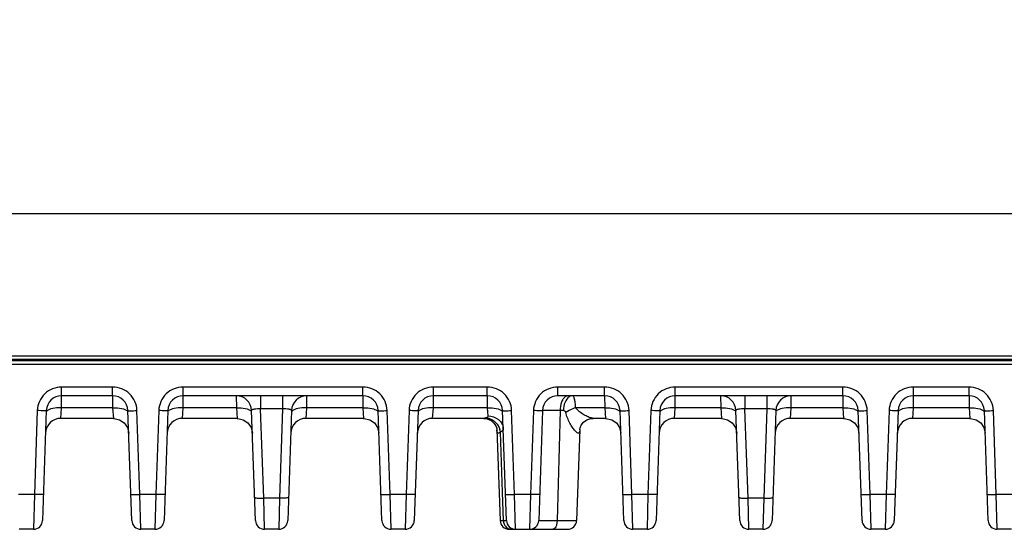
# Model space of a CAD drawing. Header units: inches. Extents: x 0 to 34, y 0 to 22.
# Tile 89 of 137: x 16.9 to 21.2, y 8.5 to 10.7. Entities that reach past the tile are written whole.
import ezdxf

# ---------------------------------------------------------------- set-up
doc = ezdxf.new("R2010")
doc.units = ezdxf.units.IN
doc.header["$LTSCALE"] = 1.87
doc.header["$MEASUREMENT"] = 0
doc.layers.get('0').update_dxf_attribs({"linetype": 'CONTINUOUS'})
doc.layers.add('DIMENSIONS', color=7, linetype='CONTINUOUS')
doc.styles.get("Standard").update_dxf_attribs({"font": 'txt', "width": 0.8})
doc.dimstyles.new('DIMSTYLE_1', dxfattribs={"dimtxt": 0.125, "dimasz": 0.18, "dimexe": 0.125, "dimexo": 0.0625, "dimgap": 0.0625, "dimtad": 0, "dimtih": 1, "dimtoh": 1, "dimzin": 4, "dimdsep": 46, "dimtxsty": 'STANDARD', "dimblk": '_FILLED', "dimblk1": '_FILLED', "dimblk2": '_FILLED', "dimcen": 0.09, "dimadec": 0, "dimazin": 0, "dimtp": 0.001, "dimtm": 0.001, "dimtfac": 1, "dimtofl": 0, "dimtmove": 0, "dimatfit": 3, "dimldrblk": '_FILLED', "dimfxl": 1, "dimtolj": 1, "dimtzin": 4, "dimarcsym": 0})

# ---------------------------------------------------------------- blocks, each defined once
blk = doc.blocks.new('_FILLED')
at = {"color": 0, "linetype": 'BYBLOCK'}
blk.add_solid([(0, 0), (-1, 0.174), (-1, -0.174)], dxfattribs=at)
blk = doc.blocks.new('*D24')
at = {"layer": 'DIMENSIONS', "color": 2, "linetype": 'CONTINUOUS'}
for p, q in [((14.9047, 13.2296), (26.1008, 13.2296)), ((25.9758, 13.2296), (25.9758, 10.9679)), ((25.9758, 8.4562), (25.9758, 10.7179)), ((24.4064, 8.4562), (26.1008, 8.4562))]:
    blk.add_line(p, q, dxfattribs=at)
at = {"layer": 'DIMENSIONS', "color": 2, "linetype": 'CONTINUOUS', "xscale": 0.18, "yscale": 0.18, "zscale": 0.18}
for p, rotation in [((25.9758, 13.2296), 90), ((25.9758, 8.4562), 270)]:
    blk.add_blockref('_FILLED', p, dxfattribs=dict(at, rotation=rotation))
at = {"layer": 'DIMENSIONS', "color": 2, "linetype": 'CONTINUOUS', "insert": (25.9758, 10.9054), "char_height": 0.125, "width": 1.225, "attachment_point": 2, "line_spacing_factor": 0.9}
blk.add_mtext('4.77{\\Ftxt.shx;\\W1.000000;\\H0.125000; }[121.2]', dxfattribs=at)

msp = doc.modelspace()

# ---------------------------------------------------------------- linework, layer by layer
at = {"color": 7, "linetype": 'CONTINUOUS'}
for p, q in [((24.3758, 9.8291), (15.5539, 9.8291)), ((24.3292, 9.19), (15.2199, 9.19)), ((24.45, 9.195), (15.5527, 9.195)), ((24.365, 9.2098), (15.5537, 9.2098)), ((12.6877, 9.1754), (24.4656, 9.1754)), ((17.3104, 9.0756), (17.0886, 9.0756)), ((17.0886, 9.0377), (17.0886, 9.0756)), ((17.3104, 9.0377), (17.3104, 9.0756)), ((18.4006, 9.0756), (17.6181, 9.0756)), ((17.6181, 9.0377), (17.6181, 9.0756)), ((18.4006, 9.0377), (18.4006, 9.0756)), ((18.9427, 9.0756), (18.7082, 9.0756)), ((18.7082, 9.0377), (18.7082, 9.0756)), ((18.9427, 9.0377), (18.9427, 9.0756)), ((19.4543, 9.0756), (19.2504, 9.0756)), ((19.2504, 9.0377), (19.2504, 9.0756)), ((19.4543, 9.0377), (19.4543, 9.0756)), ((20.492, 9.0756), (19.7619, 9.0756)), ((19.7619, 9.0377), (19.7619, 9.0756)), ((20.492, 9.0377), (20.492, 9.0756)), ((21.0416, 9.0756), (20.7997, 9.0756)), ((20.7997, 9.0377), (20.7997, 9.0756)), ((21.0416, 9.0377), (21.0416, 9.0756)), ((17.0883, 8.9849), (17.0886, 9.0377)), ((17.3104, 9.0377), (17.0885, 9.0377)), ((17.3104, 9.0377), (17.3107, 8.9849)), ((17.6178, 8.9849), (17.6181, 9.0377)), ((18.4006, 9.0377), (17.6181, 9.0377)), ((17.8494, 9.0377), (17.8497, 8.9849)), ((17.9552, 9.0377), (17.9552, 8.98)), ((18.0512, 9.0377), (18.0512, 8.98)), ((18.1568, 8.9849), (18.1571, 9.0377)), ((18.4006, 9.0377), (18.4008, 8.9849)), ((18.708, 8.9849), (18.7082, 9.0377)), ((18.9427, 9.0377), (18.7082, 9.0377)), ((18.9427, 9.0377), (18.943, 8.9849)), ((19.4543, 9.0377), (19.2504, 9.0377)), ((19.4543, 9.0377), (19.4545, 8.9849)), ((19.7617, 8.9849), (19.7619, 9.0377)), ((20.492, 9.0377), (19.7619, 9.0377)), ((19.9594, 9.0377), (19.9597, 8.9849)), ((20.0652, 9.0377), (20.0652, 8.98)), ((20.1612, 9.0377), (20.1612, 8.98)), ((20.2668, 8.9849), (20.2671, 9.0377)), ((20.492, 9.0377), (20.4923, 8.9849)), ((20.7994, 8.9849), (20.7997, 9.0377)), ((21.0416, 9.0377), (20.7996, 9.0377)), ((21.0416, 9.0377), (21.0419, 8.9849)), ((16.9823, 8.9731), (16.9696, 8.6081)), ((17.0217, 8.9731), (17.0049, 8.4942)), ((17.0851, 8.9392), (17.0883, 8.9849)), ((17.3107, 8.9849), (17.0883, 8.9849)), ((17.3107, 8.9849), (17.3138, 8.9392)), ((17.394, 8.4942), (17.3773, 8.9731)), ((17.4294, 8.6081), (17.4166, 8.9731)), ((17.5118, 8.9731), (17.4991, 8.6081)), ((17.5512, 8.9731), (17.5345, 8.4942)), ((17.6146, 8.9392), (17.6178, 8.9849)), ((17.8497, 8.9849), (17.6178, 8.9849)), ((17.8497, 8.9849), (17.8528, 8.9392)), ((17.933, 8.4942), (17.9163, 8.9731)), ((18.0512, 8.98), (17.9552, 8.98)), ((17.9688, 8.5917), (17.9552, 8.98)), ((18.0512, 8.98), (18.0376, 8.5917)), ((18.0902, 8.9731), (18.0734, 8.4942)), ((18.1536, 8.9392), (18.1568, 8.9849)), ((18.4008, 8.9849), (18.1568, 8.9849)), ((18.4008, 8.9849), (18.404, 8.9392)), ((18.4842, 8.4942), (18.4675, 8.9731)), ((18.5195, 8.6081), (18.5068, 8.9731)), ((18.602, 8.9731), (18.5893, 8.6081)), ((18.6413, 8.9731), (18.6246, 8.4942)), ((18.7048, 8.9392), (18.708, 8.9849)), ((18.943, 8.9849), (18.708, 8.9849)), ((18.943, 8.9849), (18.9454, 8.9495)), ((19.0263, 8.4942), (19.0096, 8.9731)), ((19.0617, 8.6081), (19.0489, 8.9731)), ((19.1441, 8.9731), (19.1314, 8.6081)), ((19.1835, 8.9731), (19.1668, 8.4942)), ((19.2599, 8.9731), (19.2471, 8.4942)), ((19.2745, 8.9731), (19.2599, 8.9731)), ((19.4545, 8.9849), (19.3279, 8.9849)), ((19.4545, 8.9849), (19.4577, 8.9392)), ((19.5379, 8.4942), (19.5212, 8.9731)), ((19.5732, 8.6081), (19.5605, 8.9731)), ((19.6557, 8.9731), (19.643, 8.6081)), ((19.695, 8.9731), (19.6783, 8.4942)), ((19.7585, 8.9392), (19.7617, 8.9849)), ((19.9597, 8.9849), (19.7617, 8.9849)), ((19.9597, 8.9849), (19.9628, 8.9392)), ((20.043, 8.4942), (20.0263, 8.9731)), ((20.1612, 8.98), (20.0652, 8.98)), ((20.0788, 8.5917), (20.0652, 8.98)), ((20.1612, 8.98), (20.1476, 8.5917)), ((20.2002, 8.9731), (20.1834, 8.4942)), ((20.2636, 8.9392), (20.2668, 8.9849)), ((20.4923, 8.9849), (20.2668, 8.9849)), ((20.4923, 8.9849), (20.4954, 8.9392)), ((20.5756, 8.4942), (20.5589, 8.9731)), ((20.611, 8.6081), (20.5982, 8.9731)), ((20.6934, 8.9731), (20.6807, 8.6081)), ((20.7328, 8.9731), (20.716, 8.4942)), ((20.7962, 8.9392), (20.7994, 8.9849)), ((21.0419, 8.9849), (20.7994, 8.9849)), ((21.0419, 8.9849), (21.045, 8.9392)), ((21.1252, 8.4942), (21.1085, 8.9731)), ((21.1606, 8.6081), (21.1478, 8.9731)), ((17.3138, 8.9392), (17.0851, 8.9392)), ((17.8528, 8.9392), (17.6146, 8.9392)), ((18.404, 8.9392), (18.1536, 8.9392)), ((18.9266, 8.9392), (18.7048, 8.9392)), ((18.9266, 8.9392), (18.9422, 8.9371)), ((18.9422, 8.9371), (18.9593, 8.9294)), ((19.4577, 8.9392), (19.4042, 8.9392)), ((19.9628, 8.9392), (19.7585, 8.9392)), ((20.4954, 8.9392), (20.2636, 8.9392)), ((21.045, 8.9392), (20.7962, 8.9392)), ((18.9849, 8.89), (18.9988, 8.4942)), ((19.3459, 8.89), (19.3321, 8.4942)), ((19.346, 8.8903), (19.346, 8.8907)), ((19.346, 8.89), (19.346, 8.8903)), ((20.0242, 8.8991), (20.0297, 8.875)), ((19.0088, 8.6177), (19, 8.8793)), ((16.9696, 8.6081), (16.8999, 8.6081)), ((16.9696, 8.6081), (16.9656, 8.4562)), ((17.4991, 8.6081), (17.4294, 8.6081)), ((17.4334, 8.4562), (17.4294, 8.6081)), ((17.4991, 8.6081), (17.4951, 8.4562)), ((18.0376, 8.5917), (17.9688, 8.5917)), ((17.9723, 8.4562), (17.9688, 8.5917)), ((18.0376, 8.5917), (18.0341, 8.4562)), ((18.5893, 8.6081), (18.5195, 8.6081)), ((18.5235, 8.4562), (18.5195, 8.6081)), ((18.5893, 8.6081), (18.5853, 8.4562)), ((19.0129, 8.4942), (19.0088, 8.6177)), ((19.1314, 8.6081), (19.0617, 8.6081)), ((19.0657, 8.4562), (19.0617, 8.6081)), ((19.1314, 8.6081), (19.1274, 8.4562)), ((19.643, 8.6081), (19.5732, 8.6081)), ((19.5772, 8.4562), (19.5732, 8.6081)), ((19.643, 8.6081), (19.639, 8.4562)), ((20.1476, 8.5917), (20.0788, 8.5917)), ((20.0823, 8.4562), (20.0788, 8.5917)), ((20.1476, 8.5917), (20.1441, 8.4562)), ((20.6807, 8.6081), (20.611, 8.6081)), ((20.6149, 8.4562), (20.611, 8.6081)), ((20.6807, 8.6081), (20.6767, 8.4562)), ((21.2303, 8.6081), (21.1606, 8.6081)), ((21.1645, 8.4562), (21.1606, 8.6081)), ((18.9988, 8.4942), (19.0129, 8.4942)), ((19.0129, 8.4942), (19.0263, 8.4942)), ((19.2471, 8.4942), (19.3321, 8.4942)), ((16.9656, 8.4562), (16.9038, 8.4562)), ((17.4951, 8.4562), (17.4334, 8.4562)), ((18.0341, 8.4562), (17.9723, 8.4562)), ((18.5853, 8.4562), (18.5235, 8.4562)), ((19.0382, 8.4562), (19.2928, 8.4562)), ((19.639, 8.4562), (19.5772, 8.4562)), ((20.1441, 8.4562), (20.0823, 8.4562)), ((20.6767, 8.4562), (20.6149, 8.4562)), ((21.2263, 8.4562), (21.1645, 8.4562))]:
    msp.add_line(p, q, dxfattribs=at)
for points in [[(17.3138, 8.9392), (17.317, 8.9392), (17.341, 8.9335), (17.3613, 8.9195), (17.3752, 8.8991), (17.3807, 8.875)], [(17.8528, 8.9392), (17.856, 8.9392), (17.88, 8.9335), (17.9003, 8.9195), (17.9142, 8.8991), (17.9197, 8.875)], [(18.404, 8.9392), (18.4072, 8.9392), (18.4312, 8.9335), (18.4515, 8.9195), (18.4653, 8.8991), (18.4709, 8.875)], [(18.9266, 8.9392), (18.9419, 8.9372), (18.942, 8.9372)], [(18.9593, 8.9294), (18.9721, 8.9183), (18.9801, 8.9063), (18.9839, 8.896), (18.9843, 8.8943)], [(19.3475, 8.8979), (19.3525, 8.9095), (19.3623, 8.9221), (19.3767, 8.9325), (19.3945, 8.9384), (19.4042, 8.9392)], [(19.4577, 8.9392), (19.4609, 8.9392), (19.4849, 8.9335), (19.5052, 8.9195), (19.519, 8.8991), (19.5246, 8.875)], [(19.9628, 8.9392), (19.966, 8.9392), (19.99, 8.9335), (20.0103, 8.9195), (20.0242, 8.8991)], [(20.4954, 8.9392), (20.4986, 8.9392), (20.5226, 8.9335), (20.5429, 8.9195), (20.5568, 8.8991), (20.5623, 8.875)], [(21.045, 8.9392), (21.0482, 8.9392), (21.0722, 8.9335), (21.0925, 8.9195), (21.1064, 8.8991), (21.1119, 8.875)], [(18.9825, 8.8997), (18.984, 8.8956), (18.9842, 8.8949)], [(18.9843, 8.8943), (18.9849, 8.8906), (18.9849, 8.8899)], [(19.3459, 8.8899), (19.346, 8.8909), (19.3475, 8.8979)], [(19.346, 8.8907), (19.3474, 8.8975), (19.3474, 8.8976)]]:
    msp.add_lwpolyline(points, dxfattribs=at)
for centre, radius, start, end in [((17.0886, 8.9707), 0.0669, 90.0042, 177.9905), ((17.3104, 8.9707), 0.0669, 2.0107, 89.997), ((17.6181, 8.9707), 0.0669, 90.0042, 177.9905), ((17.8494, 8.9707), 0.0669, 2, 90), ((18.1571, 8.9707), 0.0669, 89.9996, 178), ((18.4006, 8.9707), 0.0669, 2.0107, 89.997), ((18.7082, 8.9707), 0.0669, 90.0042, 177.9905), ((18.9427, 8.9707), 0.0669, 2, 89.997), ((19.2504, 8.9707), 0.0669, 90.0042, 177.9905), ((19.3236, 8.9905), 0.0603, 149.5338, 151.955), ((19.4543, 8.9707), 0.0669, 2.0107, 89.997), ((19.7619, 8.9707), 0.0669, 90.0042, 177.9905), ((19.9594, 8.9707), 0.0669, 2, 90), ((20.2671, 8.9707), 0.0669, 89.9996, 178), ((20.492, 8.9707), 0.0669, 2.0107, 89.997), ((20.7997, 8.9707), 0.0669, 90.0042, 177.9905), ((21.0416, 8.9707), 0.0669, 2.0107, 89.997), ((17.0851, 8.8723), 0.0669, 90, 177.6347), ((17.6146, 8.8723), 0.0669, 90, 177.6347), ((18.1536, 8.8723), 0.0669, 90, 177.6347), ((18.7048, 8.8723), 0.0669, 90, 177.6347), ((19.7585, 8.8723), 0.0669, 90, 177.6347), ((20.2636, 8.8723), 0.0669, 90, 177.6347), ((20.7962, 8.8723), 0.0669, 90, 177.6347), ((18.9292, 8.87), 0.0714, 7.5142, 16.579), ((16.9656, 8.4955), 0.0394, 269.9997, 357.9909), ((16.9656, 8.4955), 0.0394, 270, 358), ((17.4334, 8.4955), 0.0394, 182.0091, 270.0003), ((17.4334, 8.4955), 0.0394, 182, 270), ((17.4951, 8.4955), 0.0394, 269.9997, 357.9909), ((17.4951, 8.4955), 0.0394, 270, 358), ((17.9723, 8.4955), 0.0394, 182, 270), ((17.9723, 8.4955), 0.0394, 182.0074, 270.0003), ((18.0341, 8.4955), 0.0394, 270, 358), ((18.0341, 8.4955), 0.0394, 269.9997, 357.9926), ((18.5235, 8.4955), 0.0394, 182.0091, 270.0003), ((18.5235, 8.4955), 0.0394, 182, 270), ((18.5853, 8.4955), 0.0394, 269.9997, 357.9909), ((18.5853, 8.4955), 0.0394, 270, 358), ((19.0381, 8.4955), 0.0394, 182, 270), ((19.0547, 8.4955), 0.0418, 181.8446, 186.6576), ((19.0657, 8.4955), 0.0394, 182.0091, 270.0003), ((19.0657, 8.4955), 0.0394, 182.0002, 270), ((19.1274, 8.4955), 0.0394, 270, 358), ((19.1274, 8.4955), 0.0394, 269.9915, 357.9997), ((19.2928, 8.4955), 0.0394, 270, 358), ((19.5772, 8.4955), 0.0394, 182.0091, 270.0003), ((19.5772, 8.4955), 0.0394, 182, 270), ((19.639, 8.4955), 0.0394, 270, 358), ((19.639, 8.4955), 0.0394, 269.9997, 357.9909), ((20.0823, 8.4955), 0.0394, 182, 270), ((20.0823, 8.4955), 0.0394, 182.0083, 270.0003), ((20.1441, 8.4955), 0.0394, 270, 358), ((20.1441, 8.4955), 0.0394, 269.9997, 357.9909), ((20.6149, 8.4955), 0.0394, 182, 270), ((20.6149, 8.4955), 0.0394, 182.0091, 270.0003), ((20.6767, 8.4955), 0.0394, 270, 358), ((20.6767, 8.4955), 0.0394, 269.9997, 357.9909), ((21.1645, 8.4955), 0.0394, 182, 270), ((21.1645, 8.4955), 0.0394, 182.0091, 270.0003), ((19.0493, 8.4905), 0.0344, 251.9865, 256.4113)]:
    msp.add_arc(centre, radius, start, end, dxfattribs=at)
for points, knots in [([(17.0886, 9.0756), (17.075, 9.0757), (17.0477, 9.0704), (17.0129, 9.0477), (16.989, 9.0137), (16.9828, 8.9866), (16.9823, 8.9731)], [0, 0, 0, 0, 0.250098, 0.500095, 0.750035, 1, 1, 1, 1]), ([(17.4166, 8.9731), (17.4162, 8.9866), (17.4099, 9.0137), (17.3861, 9.0477), (17.3513, 9.0704), (17.3239, 9.0757), (17.3104, 9.0756)], [0, 0, 0, 0, 0.249963, 0.499904, 0.7499, 1, 1, 1, 1]), ([(17.6181, 9.0756), (17.6046, 9.0757), (17.5772, 9.0704), (17.5424, 9.0477), (17.5185, 9.0137), (17.5123, 8.9866), (17.5118, 8.9731)], [0, 0, 0, 0, 0.250098, 0.500095, 0.750035, 1, 1, 1, 1]), ([(18.5068, 8.9731), (18.5063, 8.9866), (18.5001, 9.0137), (18.4762, 9.0477), (18.4414, 9.0704), (18.4141, 9.0757), (18.4006, 9.0756)], [0, 0, 0, 0, 0.249963, 0.499904, 0.7499, 1, 1, 1, 1]), ([(18.7082, 9.0756), (18.6947, 9.0757), (18.6674, 9.0704), (18.6326, 9.0477), (18.6087, 9.0137), (18.6025, 8.9866), (18.602, 8.9731)], [0, 0, 0, 0, 0.250098, 0.500095, 0.750035, 1, 1, 1, 1]), ([(19.0489, 8.9731), (19.0485, 8.9866), (19.0422, 9.0137), (19.0184, 9.0477), (18.9836, 9.0704), (18.9562, 9.0757), (18.9427, 9.0756)], [0, 0, 0, 0, 0.249963, 0.499904, 0.7499, 1, 1, 1, 1]), ([(19.2504, 9.0756), (19.2368, 9.0757), (19.2095, 9.0704), (19.1747, 9.0477), (19.1508, 9.0137), (19.1446, 8.9866), (19.1441, 8.9731)], [0, 0, 0, 0, 0.250098, 0.500095, 0.750035, 1, 1, 1, 1]), ([(19.5605, 8.9731), (19.56, 8.9866), (19.5538, 9.0137), (19.5299, 9.0477), (19.4951, 9.0704), (19.4678, 9.0757), (19.4543, 9.0756)], [0, 0, 0, 0, 0.249963, 0.499904, 0.7499, 1, 1, 1, 1]), ([(19.7619, 9.0756), (19.7484, 9.0757), (19.7211, 9.0704), (19.6863, 9.0477), (19.6624, 9.0137), (19.6562, 8.9866), (19.6557, 8.9731)], [0, 0, 0, 0, 0.250098, 0.500095, 0.750035, 1, 1, 1, 1]), ([(20.5982, 8.9731), (20.5977, 8.9866), (20.5915, 9.0137), (20.5677, 9.0477), (20.5328, 9.0704), (20.5055, 9.0757), (20.492, 9.0756)], [0, 0, 0, 0, 0.249963, 0.499904, 0.7499, 1, 1, 1, 1]), ([(20.7997, 9.0756), (20.7861, 9.0757), (20.7588, 9.0704), (20.724, 9.0477), (20.7001, 9.0137), (20.6939, 8.9866), (20.6934, 8.9731)], [0, 0, 0, 0, 0.250098, 0.500095, 0.750035, 1, 1, 1, 1]), ([(21.1478, 8.9731), (21.1474, 8.9866), (21.1411, 9.0137), (21.1173, 9.0477), (21.0824, 9.0704), (21.0551, 9.0757), (21.0416, 9.0756)], [0, 0, 0, 0, 0.249963, 0.499904, 0.7499, 1, 1, 1, 1]), ([(19.2703, 9.0189), (19.2687, 9.0157), (19.2624, 9.0012), (19.2601, 8.9853), (19.2599, 8.9731)], [0, 0, 0, 0, 0.225485, 1, 1, 1, 1]), ([(19.2943, 9.0377), (19.29, 9.0377), (19.2803, 9.0337), (19.2743, 9.0257), (19.2716, 9.0211)], [0, 0, 0, 0, 0.442223, 1, 1, 1, 1]), ([(19.2994, 9.0328), (19.2912, 9.0273), (19.2785, 9.0074), (19.2748, 8.9853), (19.2745, 8.9731)], [0, 0, 0, 0, 0.44557, 1, 1, 1, 1]), ([(19.3143, 9.0377), (19.313, 9.0377), (19.3078, 9.0372), (19.3027, 9.035), (19.2994, 9.0328)], [0, 0, 0, 0, 0.240977, 1, 1, 1, 1]), ([(19.3279, 8.9849), (19.3275, 8.9921), (19.3264, 9.005), (19.3241, 9.0198), (19.3213, 9.0291), (19.3192, 9.0342), (19.3163, 9.0377), (19.3143, 9.0377)], [0, 0, 0, 0, 0.384313, 0.689825, 0.805371, 0.894219, 1, 1, 1, 1]), ([(17.0217, 8.9731), (17.0217, 8.9728), (17.0201, 8.9729), (17.0184, 8.9725), (17.0145, 8.9725), (17.0098, 8.9725), (17.0039, 8.9725), (16.9946, 8.9727), (16.9873, 8.9729), (16.9823, 8.9731)], [0, 0, 0, 0, 0.020389, 0.077486, 0.169968, 0.294095, 0.445312, 0.617961, 1, 1, 1, 1]), ([(17.0412, 8.98), (17.0393, 8.9794), (17.0332, 8.9774), (17.0271, 8.9743), (17.0241, 8.971)], [0, 0, 0, 0, 0.305187, 1, 1, 1, 1]), ([(17.0883, 8.9849), (17.084, 8.985), (17.0682, 8.985), (17.0523, 8.9832), (17.0412, 8.98)], [0, 0, 0, 0, 0.272895, 1, 1, 1, 1]), ([(17.3107, 8.9849), (17.315, 8.985), (17.3308, 8.985), (17.3467, 8.9832), (17.3577, 8.98)], [0, 0, 0, 0, 0.272898, 1, 1, 1, 1]), ([(17.3577, 8.98), (17.3596, 8.9794), (17.3657, 8.9774), (17.3719, 8.9743), (17.3749, 8.971)], [0, 0, 0, 0, 0.305184, 1, 1, 1, 1]), ([(17.3773, 8.9731), (17.3773, 8.9728), (17.3788, 8.9729), (17.3806, 8.9725), (17.3844, 8.9725), (17.3892, 8.9725), (17.3951, 8.9725), (17.4043, 8.9727), (17.4116, 8.9729), (17.4166, 8.9731)], [0, 0, 0, 0, 0.020389, 0.077486, 0.169968, 0.294095, 0.445312, 0.617961, 1, 1, 1, 1]), ([(17.5512, 8.9731), (17.5512, 8.9728), (17.5496, 8.9729), (17.5479, 8.9725), (17.544, 8.9725), (17.5393, 8.9725), (17.5334, 8.9725), (17.5241, 8.9727), (17.5169, 8.9729), (17.5118, 8.9731)], [0, 0, 0, 0, 0.020389, 0.077486, 0.169968, 0.294095, 0.445312, 0.617961, 1, 1, 1, 1]), ([(17.5708, 8.98), (17.5689, 8.9794), (17.5628, 8.9774), (17.5566, 8.9743), (17.5536, 8.971)], [0, 0, 0, 0, 0.305187, 1, 1, 1, 1]), ([(17.6178, 8.9849), (17.6135, 8.985), (17.5977, 8.985), (17.5818, 8.9832), (17.5708, 8.98)], [0, 0, 0, 0, 0.272895, 1, 1, 1, 1]), ([(17.8497, 8.9849), (17.854, 8.985), (17.8697, 8.985), (17.8857, 8.9832), (17.8967, 8.98)], [0, 0, 0, 0, 0.272898, 1, 1, 1, 1]), ([(17.8967, 8.98), (17.8986, 8.9794), (17.9047, 8.9774), (17.9109, 8.9743), (17.9139, 8.971)], [0, 0, 0, 0, 0.305247, 1, 1, 1, 1]), ([(17.9552, 8.98), (17.9459, 8.9806), (17.9348, 8.9807), (17.9227, 8.9779), (17.9188, 8.9766), (17.9162, 8.9745), (17.9163, 8.9731)], [0, 0, 0, 0, 0.687809, 0.806597, 0.896665, 1, 1, 1, 1]), ([(18.0902, 8.9731), (18.0902, 8.9745), (18.0876, 8.9766), (18.0838, 8.9779), (18.0717, 8.9807), (18.0606, 8.9806), (18.0512, 8.98)], [0, 0, 0, 0, 0.103333, 0.1934, 0.312189, 1, 1, 1, 1]), ([(18.1098, 8.98), (18.1078, 8.9794), (18.1017, 8.9774), (18.0956, 8.9743), (18.0926, 8.971)], [0, 0, 0, 0, 0.305243, 1, 1, 1, 1]), ([(18.1568, 8.9849), (18.1525, 8.985), (18.1367, 8.985), (18.1208, 8.9832), (18.1098, 8.98)], [0, 0, 0, 0, 0.272895, 1, 1, 1, 1]), ([(18.4008, 8.9849), (18.4051, 8.985), (18.4209, 8.985), (18.4369, 8.9832), (18.4479, 8.98)], [0, 0, 0, 0, 0.272898, 1, 1, 1, 1]), ([(18.4479, 8.98), (18.4498, 8.9794), (18.4559, 8.9774), (18.462, 8.9743), (18.4651, 8.971)], [0, 0, 0, 0, 0.305184, 1, 1, 1, 1]), ([(18.4675, 8.9731), (18.4675, 8.9728), (18.469, 8.9729), (18.4707, 8.9725), (18.4746, 8.9725), (18.4793, 8.9725), (18.4852, 8.9725), (18.4945, 8.9727), (18.5018, 8.9729), (18.5068, 8.9731)], [0, 0, 0, 0, 0.020389, 0.077486, 0.169968, 0.294095, 0.445312, 0.617961, 1, 1, 1, 1]), ([(18.6413, 8.9731), (18.6413, 8.9728), (18.6398, 8.9729), (18.6381, 8.9725), (18.6342, 8.9725), (18.6295, 8.9725), (18.6236, 8.9725), (18.6143, 8.9727), (18.607, 8.9729), (18.602, 8.9731)], [0, 0, 0, 0, 0.020389, 0.077486, 0.169968, 0.294095, 0.445312, 0.617961, 1, 1, 1, 1]), ([(18.6609, 8.98), (18.659, 8.9794), (18.6529, 8.9774), (18.6468, 8.9743), (18.6437, 8.971)], [0, 0, 0, 0, 0.305187, 1, 1, 1, 1]), ([(18.708, 8.9849), (18.7037, 8.985), (18.6879, 8.985), (18.6719, 8.9832), (18.6609, 8.98)], [0, 0, 0, 0, 0.272895, 1, 1, 1, 1]), ([(18.943, 8.9849), (18.9473, 8.985), (18.9631, 8.985), (18.979, 8.9832), (18.99, 8.98)], [0, 0, 0, 0, 0.272898, 1, 1, 1, 1]), ([(18.99, 8.98), (18.9919, 8.9794), (18.998, 8.9774), (19.0042, 8.9743), (19.0072, 8.971)], [0, 0, 0, 0, 0.305184, 1, 1, 1, 1]), ([(19.0096, 8.9731), (19.0096, 8.9728), (19.0111, 8.9729), (19.0129, 8.9725), (19.0167, 8.9725), (19.0215, 8.9725), (19.0274, 8.9725), (19.0366, 8.9727), (19.0439, 8.9729), (19.0489, 8.9731)], [0, 0, 0, 0, 0.020389, 0.077486, 0.169968, 0.294095, 0.445312, 0.617961, 1, 1, 1, 1]), ([(19.1835, 8.9731), (19.1835, 8.9728), (19.1819, 8.9729), (19.1802, 8.9725), (19.1763, 8.9725), (19.1716, 8.9725), (19.1657, 8.9725), (19.1564, 8.9727), (19.1492, 8.9729), (19.1441, 8.9731)], [0, 0, 0, 0, 0.020389, 0.077486, 0.169968, 0.294095, 0.445312, 0.617961, 1, 1, 1, 1]), ([(19.2599, 8.9731), (19.2543, 8.9731), (19.2437, 8.9732), (19.2288, 8.9733), (19.2157, 8.9734), (19.2047, 8.9734), (19.1959, 8.9734), (19.19, 8.9734), (19.1867, 8.9733), (19.1849, 8.9733), (19.1842, 8.9731), (19.1835, 8.9732), (19.1835, 8.9731)], [0, 0, 0, 0, 0.217792, 0.414834, 0.587283, 0.732396, 0.847834, 0.931771, 0.96142, 0.982704, 0.995563, 1, 1, 1, 1]), ([(19.2844, 8.9651), (19.2838, 8.9674), (19.2813, 8.9717), (19.2766, 8.9731), (19.2745, 8.9731)], [0, 0, 0, 0, 0.52671, 1, 1, 1, 1]), ([(19.3279, 8.9849), (19.3239, 8.9836), (19.3088, 8.9784), (19.2943, 8.9715), (19.2844, 8.9651)], [0, 0, 0, 0, 0.263549, 1, 1, 1, 1]), ([(19.3992, 8.9398), (19.3935, 8.9409), (19.3815, 8.9454), (19.3633, 8.9548), (19.3443, 8.9673), (19.3326, 8.9783), (19.3279, 8.9849)], [0, 0, 0, 0, 0.201877, 0.446897, 0.715739, 1, 1, 1, 1]), ([(19.4545, 8.9849), (19.4588, 8.985), (19.4746, 8.985), (19.4906, 8.9832), (19.5016, 8.98)], [0, 0, 0, 0, 0.272898, 1, 1, 1, 1]), ([(19.5016, 8.98), (19.5035, 8.9794), (19.5096, 8.9774), (19.5157, 8.9743), (19.5188, 8.971)], [0, 0, 0, 0, 0.305184, 1, 1, 1, 1]), ([(19.5212, 8.9731), (19.5212, 8.9728), (19.5227, 8.9729), (19.5244, 8.9725), (19.5283, 8.9725), (19.533, 8.9725), (19.5389, 8.9725), (19.5482, 8.9727), (19.5555, 8.9729), (19.5605, 8.9731)], [0, 0, 0, 0, 0.020389, 0.077486, 0.169968, 0.294095, 0.445312, 0.617961, 1, 1, 1, 1]), ([(19.695, 8.9731), (19.695, 8.9728), (19.6935, 8.9729), (19.6918, 8.9725), (19.6879, 8.9725), (19.6832, 8.9725), (19.6773, 8.9725), (19.668, 8.9727), (19.6607, 8.9729), (19.6557, 8.9731)], [0, 0, 0, 0, 0.020389, 0.077486, 0.169968, 0.294095, 0.445312, 0.617961, 1, 1, 1, 1]), ([(19.7146, 8.98), (19.7127, 8.9794), (19.7066, 8.9774), (19.7005, 8.9743), (19.6974, 8.971)], [0, 0, 0, 0, 0.305187, 1, 1, 1, 1]), ([(19.7617, 8.9849), (19.7574, 8.985), (19.7416, 8.985), (19.7256, 8.9832), (19.7146, 8.98)], [0, 0, 0, 0, 0.272895, 1, 1, 1, 1]), ([(19.9597, 8.9849), (19.964, 8.985), (19.9797, 8.985), (19.9957, 8.9832), (20.0067, 8.98)], [0, 0, 0, 0, 0.272898, 1, 1, 1, 1]), ([(20.0067, 8.98), (20.0086, 8.9794), (20.0147, 8.9774), (20.0209, 8.9743), (20.0239, 8.971)], [0, 0, 0, 0, 0.305247, 1, 1, 1, 1]), ([(20.0652, 8.98), (20.0559, 8.9806), (20.0448, 8.9807), (20.0327, 8.9779), (20.0288, 8.9766), (20.0262, 8.9745), (20.0263, 8.9731)], [0, 0, 0, 0, 0.687809, 0.806597, 0.896665, 1, 1, 1, 1]), ([(20.2002, 8.9731), (20.2002, 8.9745), (20.1976, 8.9766), (20.1938, 8.9779), (20.1817, 8.9807), (20.1706, 8.9806), (20.1612, 8.98)], [0, 0, 0, 0, 0.103333, 0.1934, 0.312189, 1, 1, 1, 1]), ([(20.2198, 8.98), (20.2178, 8.9794), (20.2117, 8.9774), (20.2056, 8.9743), (20.2026, 8.971)], [0, 0, 0, 0, 0.305243, 1, 1, 1, 1]), ([(20.2668, 8.9849), (20.2625, 8.985), (20.2467, 8.985), (20.2308, 8.9832), (20.2198, 8.98)], [0, 0, 0, 0, 0.272895, 1, 1, 1, 1]), ([(20.4923, 8.9849), (20.4966, 8.985), (20.5123, 8.985), (20.5283, 8.9832), (20.5393, 8.98)], [0, 0, 0, 0, 0.272898, 1, 1, 1, 1]), ([(20.5393, 8.98), (20.5412, 8.9794), (20.5473, 8.9774), (20.5534, 8.9743), (20.5565, 8.971)], [0, 0, 0, 0, 0.305184, 1, 1, 1, 1]), ([(20.5589, 8.9731), (20.5589, 8.9728), (20.5604, 8.9729), (20.5622, 8.9725), (20.566, 8.9725), (20.5707, 8.9725), (20.5767, 8.9725), (20.5859, 8.9727), (20.5932, 8.9729), (20.5982, 8.9731)], [0, 0, 0, 0, 0.020389, 0.077486, 0.169968, 0.294095, 0.445312, 0.617961, 1, 1, 1, 1]), ([(20.7328, 8.9731), (20.7328, 8.9728), (20.7312, 8.9729), (20.7295, 8.9725), (20.7256, 8.9725), (20.7209, 8.9725), (20.715, 8.9725), (20.7057, 8.9727), (20.6984, 8.9729), (20.6934, 8.9731)], [0, 0, 0, 0, 0.020389, 0.077486, 0.169968, 0.294095, 0.445312, 0.617961, 1, 1, 1, 1]), ([(20.7524, 8.98), (20.7504, 8.9794), (20.7443, 8.9774), (20.7382, 8.9743), (20.7352, 8.971)], [0, 0, 0, 0, 0.305187, 1, 1, 1, 1]), ([(20.7994, 8.9849), (20.7951, 8.985), (20.7793, 8.985), (20.7634, 8.9832), (20.7524, 8.98)], [0, 0, 0, 0, 0.272895, 1, 1, 1, 1]), ([(21.0419, 8.9849), (21.0462, 8.985), (21.0619, 8.985), (21.0779, 8.9832), (21.0889, 8.98)], [0, 0, 0, 0, 0.272898, 1, 1, 1, 1]), ([(21.0889, 8.98), (21.0908, 8.9794), (21.0969, 8.9774), (21.103, 8.9743), (21.1061, 8.971)], [0, 0, 0, 0, 0.305184, 1, 1, 1, 1]), ([(21.1085, 8.9731), (21.1085, 8.9728), (21.11, 8.9729), (21.1118, 8.9725), (21.1156, 8.9725), (21.1203, 8.9725), (21.1263, 8.9725), (21.1355, 8.9727), (21.1428, 8.9729), (21.1478, 8.9731)], [0, 0, 0, 0, 0.020389, 0.077486, 0.169968, 0.294095, 0.445312, 0.617961, 1, 1, 1, 1]), ([(18.9386, 8.9416), (18.9375, 8.9412), (18.9336, 8.9401), (18.9295, 8.9392), (18.9266, 8.9392)], [0, 0, 0, 0, 0.282253, 1, 1, 1, 1]), ([(18.9454, 8.9495), (18.9455, 8.9478), (18.9442, 8.9437), (18.9405, 8.9422), (18.9386, 8.9416)], [0, 0, 0, 0, 0.456035, 1, 1, 1, 1]), ([(18.9386, 8.9416), (18.9423, 8.9412), (18.9574, 8.9382), (18.9712, 8.9296), (18.9793, 8.9214)], [0, 0, 0, 0, 0.244663, 1, 1, 1, 1]), ([(18.9454, 8.9495), (18.9618, 8.9496), (18.9873, 8.9418), (19.0079, 8.9172), (19.0121, 8.9022), (19.0123, 8.8949)], [0, 0, 0, 0, 0.522495, 0.7669, 1, 1, 1, 1]), ([(19.326, 8.8842), (19.3218, 8.8889), (19.3136, 8.8999), (19.298, 8.9261), (19.2886, 8.9488), (19.2844, 8.9651)], [0, 0, 0, 0, 0.204285, 0.447843, 1, 1, 1, 1]), ([(19, 8.8793), (18.9989, 8.8784), (18.9969, 8.8768), (18.9939, 8.8751), (18.9911, 8.8744), (18.9876, 8.8757), (18.9854, 8.8819), (18.985, 8.8868), (18.9849, 8.8899)], [0, 0, 0, 0, 0.152547, 0.274745, 0.369328, 0.450882, 0.661351, 1, 1, 1, 1]), ([(19.0123, 8.8949), (19.0124, 8.8916), (19.0103, 8.8841), (19.0035, 8.8806), (19, 8.8793)], [0, 0, 0, 0, 0.46309, 1, 1, 1, 1]), ([(19.3459, 8.8899), (19.3459, 8.8879), (19.3456, 8.8844), (19.3447, 8.8797), (19.3433, 8.8763), (19.3395, 8.8737), (19.3323, 8.8774), (19.3285, 8.8815), (19.326, 8.8842)], [0, 0, 0, 0, 0.171265, 0.307183, 0.40831, 0.486329, 0.678208, 1, 1, 1, 1]), ([(17.0089, 8.6081), (17.0089, 8.6079), (17.0074, 8.608), (17.0056, 8.6076), (17.0018, 8.6076), (16.9971, 8.6075), (16.9911, 8.6076), (16.9819, 8.6078), (16.9746, 8.608), (16.9696, 8.6081)], [0, 0, 0, 0, 0.020389, 0.077485, 0.169968, 0.294094, 0.445312, 0.61796, 1, 1, 1, 1]), ([(17.39, 8.6081), (17.39, 8.6079), (17.3916, 8.608), (17.3933, 8.6076), (17.3972, 8.6076), (17.4019, 8.6075), (17.4078, 8.6076), (17.4171, 8.6078), (17.4244, 8.608), (17.4294, 8.6081)], [0, 0, 0, 0, 0.020389, 0.077486, 0.169968, 0.294095, 0.445312, 0.617961, 1, 1, 1, 1]), ([(17.5384, 8.6081), (17.5384, 8.6079), (17.5369, 8.608), (17.5352, 8.6076), (17.5313, 8.6076), (17.5266, 8.6075), (17.5207, 8.6076), (17.5114, 8.6078), (17.5041, 8.608), (17.4991, 8.6081)], [0, 0, 0, 0, 0.020389, 0.077485, 0.169968, 0.294094, 0.445312, 0.61796, 1, 1, 1, 1]), ([(17.9294, 8.5958), (17.9295, 8.5954), (17.9306, 8.5944), (17.9344, 8.5932), (17.9424, 8.5921), (17.9545, 8.5915), (17.9638, 8.5915), (17.9688, 8.5917)], [0, 0, 0, 0, 0.032419, 0.093366, 0.309008, 0.626514, 1, 1, 1, 1]), ([(18.077, 8.5958), (18.077, 8.5954), (18.0759, 8.5944), (18.072, 8.5932), (18.064, 8.5921), (18.0519, 8.5915), (18.0426, 8.5915), (18.0376, 8.5917)], [0, 0, 0, 0, 0.032419, 0.093366, 0.309008, 0.626514, 1, 1, 1, 1]), ([(18.4802, 8.6081), (18.4802, 8.6079), (18.4817, 8.608), (18.4835, 8.6076), (18.4873, 8.6076), (18.4921, 8.6075), (18.498, 8.6076), (18.5072, 8.6078), (18.5145, 8.608), (18.5195, 8.6081)], [0, 0, 0, 0, 0.020389, 0.077486, 0.169968, 0.294095, 0.445312, 0.617961, 1, 1, 1, 1]), ([(18.6286, 8.6081), (18.6286, 8.6079), (18.6271, 8.608), (18.6253, 8.6076), (18.6215, 8.6076), (18.6167, 8.6075), (18.6108, 8.6076), (18.6016, 8.6078), (18.5943, 8.608), (18.5893, 8.6081)], [0, 0, 0, 0, 0.020389, 0.077485, 0.169968, 0.294094, 0.445312, 0.61796, 1, 1, 1, 1]), ([(19.0223, 8.6081), (19.0223, 8.6079), (19.0239, 8.608), (19.0256, 8.6076), (19.0295, 8.6076), (19.0342, 8.6075), (19.0401, 8.6076), (19.0494, 8.6078), (19.0567, 8.608), (19.0617, 8.6081)], [0, 0, 0, 0, 0.020389, 0.077486, 0.169968, 0.294095, 0.445312, 0.617961, 1, 1, 1, 1]), ([(19.1707, 8.6081), (19.1707, 8.6079), (19.1692, 8.608), (19.1675, 8.6076), (19.1636, 8.6076), (19.1589, 8.6075), (19.153, 8.6076), (19.1437, 8.6078), (19.1364, 8.608), (19.1314, 8.6081)], [0, 0, 0, 0, 0.020389, 0.077485, 0.169968, 0.294094, 0.445312, 0.61796, 1, 1, 1, 1]), ([(19.5339, 8.6081), (19.5339, 8.6079), (19.5354, 8.608), (19.5372, 8.6076), (19.541, 8.6076), (19.5458, 8.6075), (19.5517, 8.6076), (19.5609, 8.6078), (19.5682, 8.608), (19.5732, 8.6081)], [0, 0, 0, 0, 0.020389, 0.077486, 0.169968, 0.294095, 0.445312, 0.617961, 1, 1, 1, 1]), ([(19.6823, 8.6081), (19.6823, 8.6079), (19.6808, 8.608), (19.679, 8.6076), (19.6752, 8.6076), (19.6704, 8.6075), (19.6645, 8.6076), (19.6553, 8.6078), (19.648, 8.608), (19.643, 8.6081)], [0, 0, 0, 0, 0.020389, 0.077485, 0.169968, 0.294094, 0.445312, 0.61796, 1, 1, 1, 1]), ([(20.0394, 8.5958), (20.0395, 8.5954), (20.0406, 8.5944), (20.0444, 8.5932), (20.0524, 8.592), (20.0645, 8.5915), (20.0738, 8.5915), (20.0788, 8.5917)], [0, 0, 0, 0, 0.032571, 0.093554, 0.309157, 0.6266, 1, 1, 1, 1]), ([(20.1476, 8.5917), (20.1526, 8.5915), (20.1619, 8.5914), (20.174, 8.592), (20.182, 8.5932), (20.1859, 8.5944), (20.187, 8.5954), (20.187, 8.5958)], [0, 0, 0, 0, 0.373335, 0.690731, 0.906306, 0.967316, 1, 1, 1, 1]), ([(20.5716, 8.6081), (20.5716, 8.6079), (20.5732, 8.608), (20.5749, 8.6076), (20.5788, 8.6076), (20.5835, 8.6075), (20.5894, 8.6076), (20.5987, 8.6078), (20.6059, 8.608), (20.611, 8.6081)], [0, 0, 0, 0, 0.020389, 0.077486, 0.169968, 0.294095, 0.445312, 0.617961, 1, 1, 1, 1]), ([(20.72, 8.6081), (20.72, 8.6079), (20.7185, 8.608), (20.7167, 8.6076), (20.7129, 8.6076), (20.7082, 8.6075), (20.7022, 8.6076), (20.693, 8.6078), (20.6857, 8.608), (20.6807, 8.6081)], [0, 0, 0, 0, 0.020389, 0.077485, 0.169968, 0.294094, 0.445312, 0.61796, 1, 1, 1, 1]), ([(21.1212, 8.6081), (21.1212, 8.6079), (21.1228, 8.608), (21.1245, 8.6076), (21.1284, 8.6076), (21.1331, 8.6075), (21.139, 8.6076), (21.1483, 8.6078), (21.1555, 8.608), (21.1606, 8.6081)], [0, 0, 0, 0, 0.020389, 0.077486, 0.169968, 0.294095, 0.445312, 0.617961, 1, 1, 1, 1]), ([(19.1668, 8.4942), (19.1668, 8.494), (19.1675, 8.4942), (19.1683, 8.494), (19.1701, 8.494), (19.1724, 8.494), (19.1755, 8.494), (19.1809, 8.4939), (19.1891, 8.4939), (19.2007, 8.4939), (19.2145, 8.494), (19.2302, 8.4941), (19.2413, 8.4941), (19.2471, 8.4942)], [0, 0, 0, 0, 0.004325, 0.017178, 0.038511, 0.068258, 0.106321, 0.152502, 0.268309, 0.413734, 0.586293, 0.783075, 1, 1, 1, 1]), ([(19.2471, 8.4942), (19.247, 8.4892), (19.2459, 8.4799), (19.2418, 8.4659), (19.2336, 8.4562), (19.2278, 8.4562)], [0, 0, 0, 0, 0.326212, 0.61508, 1, 1, 1, 1]), ([(19.0182, 8.4751), (19.0193, 8.473), (19.0243, 8.4655), (19.0323, 8.4599), (19.0387, 8.4578)], [0, 0, 0, 0, 0.258082, 1, 1, 1, 1])]:
    msp.add_open_spline(points, degree=3, knots=knots, dxfattribs=at)
for points in [[(19.4042, 8.9392), (19.4025, 8.9392), (19.4008, 8.9395), (19.3992, 8.9398)], [(18.9793, 8.9214), (18.9878, 8.9128), (18.9942, 8.9019), (18.9977, 8.8904)], [(19.0132, 8.4906), (19.0138, 8.4852), (19.0155, 8.4798), (19.0182, 8.4751)], [(19.0412, 8.4571), (19.0437, 8.4565), (19.0463, 8.4562), (19.0489, 8.4562)]]:
    msp.add_open_spline(points, degree=3, dxfattribs=at)

# ---------------------------------------------------------------- dimensions: what is measured, and where the dimension line sits
at = {"layer": 'DIMENSIONS', "color": 2, "linetype": 'CONTINUOUS'}
dim = msp.add_linear_dim(base=(25.9758, 13.2296), p1=(24.3439, 8.4562), p2=(14.8422, 13.2296), angle=90, dimstyle='DIMSTYLE_1', dxfattribs=at)
dim.commit()
dim.dimension.update_dxf_attribs({"geometry": '*D24', "text_midpoint": (25.9758, 10.8429), "dimtype": 160})

doc.saveas('drawing.dxf')
